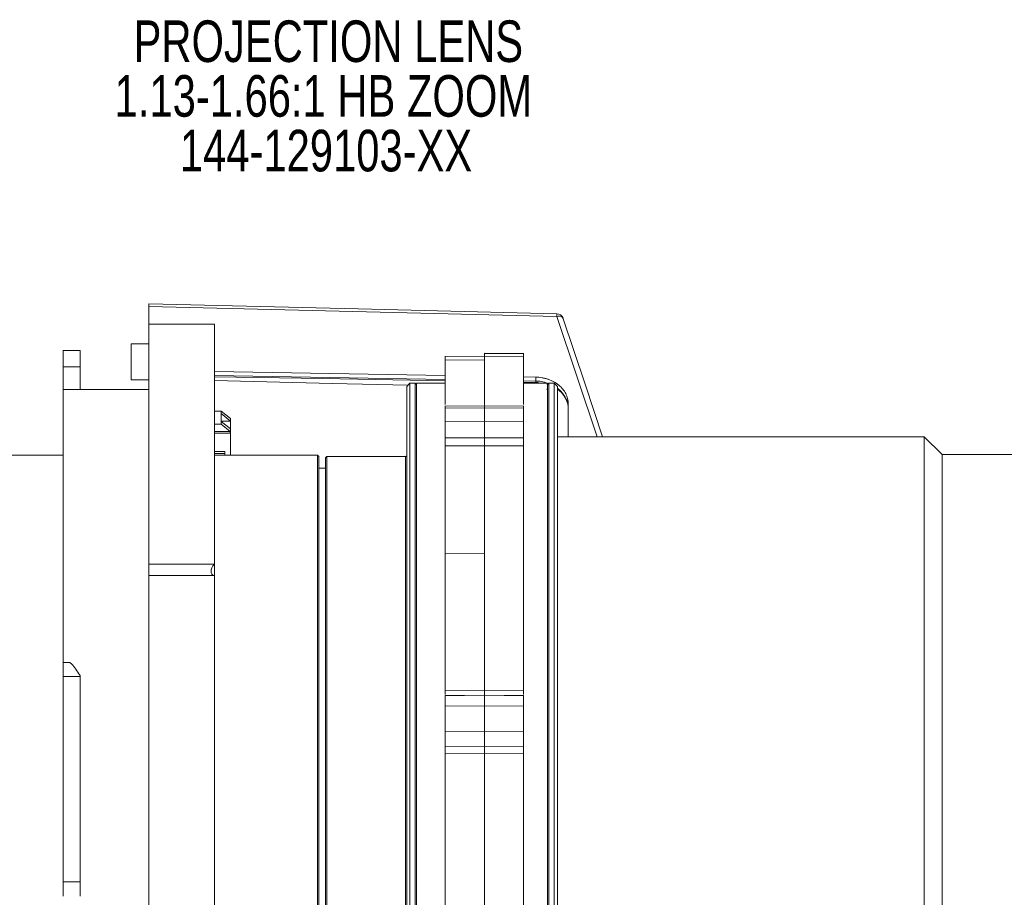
# Model space of a CAD drawing. Header units: millimetres. Extents: x 0 to 1118, y 0 to 864.
# Tile 64 of 78: x 848 to 923, y 455 to 522. Entities that reach past the tile are written whole.
import ezdxf

# ---------------------------------------------------------------- set-up
doc = ezdxf.new("R2010")
doc.units = ezdxf.units.MM
doc.styles.add('SLDTEXTSTYLE0', font='TXT', dxfattribs={"width": 0.75})

# ---------------------------------------------------------------- blocks, each defined once
blk = doc.blocks.new('SW_NOTE_65')
at = {"color": 0, "linetype": 'Continuous', "lineweight": 0, "char_height": 3.175, "attachment_point": 2, "style": 'SLDTEXTSTYLE0'}
for s, insert in [('PROJECTION LENS', (19.397, 4.093)), ('1.13-1.66:1 HB ZOOM', (19.019, -0.082)), ('144-129103-XX', (19.223, -4.257))]:
    blk.add_mtext(s, dxfattribs=dict(at, insert=insert))

msp = doc.modelspace()

# ---------------------------------------------------------------- linework, layer by layer
at = {"color": 7, "linetype": 'Continuous', "lineweight": 15}
for p, q in [((858.1316, 499.1443), (858.1316, 500.5003)), ((889.2715, 499.7391), (858.1316, 500.5003)), ((863.1316, 499.1443), (858.1316, 499.1443)), ((858.1316, 499.1443), (858.1316, 480.8257)), ((863.1316, 499.1443), (863.1316, 480.8257)), ((858.1316, 497.6322), (856.774, 497.6322)), ((852.8839, 497.1382), (851.5792, 497.1382)), ((883.7517, 496.7047), (880.7122, 496.6723)), ((886.7524, 496.6723), (883.7129, 496.7047)), ((886.7508, 496.8944), (883.7143, 496.9223)), ((886.7323, 496.8668), (883.7323, 496.8944)), ((883.7323, 496.8944), (883.7323, 496.7045)), ((886.7323, 496.8668), (886.7323, 496.7262)), ((883.7323, 496.414), (880.7323, 496.3878)), ((852.8816, 495.8858), (851.5816, 495.8858)), ((851.5816, 494.1443), (851.5816, 495.8858)), ((852.8816, 495.8858), (852.8816, 494.1443)), ((863.1316, 495.5266), (880.7323, 495.2222)), ((856.774, 494.8822), (858.1316, 494.8822)), ((878.0565, 494.6443), (877.8065, 494.3943)), ((877.8065, 428.8943), (877.8065, 494.3943)), ((878.4565, 494.6443), (878.0565, 494.6443)), ((878.0565, 428.6443), (878.0565, 494.6443)), ((878.5565, 494.5443), (878.4565, 494.6443)), ((878.4565, 428.6443), (878.4565, 494.6443)), ((880.7323, 494.6443), (878.5565, 494.6443)), ((878.5565, 428.6443), (878.5565, 494.6443)), ((886.7323, 495.1184), (887.6534, 495.1025)), ((886.7323, 494.7182), (887.6487, 494.7022)), ((888.5565, 494.6443), (886.7323, 494.6443)), ((887.6487, 494.7022), (887.649, 494.7013)), ((887.649, 494.7013), (888.1372, 494.6443)), ((887.6534, 495.1025), (887.6534, 494.8035)), ((888.4953, 494.5597), (888.5452, 494.5437)), ((888.6565, 494.6443), (888.5565, 494.5443)), ((888.5565, 428.6443), (888.5565, 494.6443)), ((889.0565, 494.6443), (888.6565, 494.6443)), ((888.6565, 428.6443), (888.6565, 494.6443)), ((889.3065, 494.3943), (889.0565, 494.6443)), ((889.0565, 428.6443), (889.0565, 494.6443)), ((889.3065, 428.8943), (889.3065, 494.3943)), ((858.1316, 494.1443), (851.5804, 494.1443)), ((889.3065, 494.1837), (889.6091, 493.9353)), ((883.7505, 492.9187), (880.711, 492.8824)), ((886.7535, 492.8824), (883.7141, 492.9187)), ((890.1316, 493.0793), (890.1316, 490.5443)), ((863.6566, 492.5136), (863.1316, 492.5136)), ((863.6566, 492.5136), (863.6566, 492.312)), ((863.6566, 492.5136), (864.3566, 491.9499)), ((863.6566, 491.7191), (863.6566, 492.312)), ((863.6566, 492.312), (864.3566, 491.7483)), ((883.7323, 492.7682), (880.7323, 492.7323)), ((880.7323, 492.7323), (880.7323, 491.7007)), ((883.7323, 492.7682), (883.7323, 491.7093)), ((886.7323, 492.7323), (883.7323, 492.7682)), ((886.7323, 492.7323), (886.7323, 491.7007)), ((863.1316, 491.5175), (863.6566, 491.5175)), ((864.3566, 491.7483), (863.6566, 491.7483)), ((863.6566, 491.7191), (863.6566, 491.5175)), ((864.3566, 491.1554), (863.6566, 491.7191)), ((864.3491, 490.9598), (863.6566, 491.5175)), ((864.3566, 491.9499), (864.3566, 491.7483)), ((864.3566, 491.7483), (864.3566, 491.1554)), ((883.7323, 491.7093), (880.7323, 491.7007)), ((886.7323, 491.7007), (883.7323, 491.7093)), ((864.3491, 490.9598), (863.1316, 490.9598)), ((863.1316, 490.8116), (864.3491, 490.8116)), ((864.3491, 490.9598), (864.3491, 490.8116)), ((864.3566, 490.8056), (864.3491, 490.8116)), ((864.3566, 491.1554), (864.3566, 490.8056)), ((864.3566, 490.8056), (864.3566, 489.1443)), ((880.7323, 490.456), (883.7323, 490.4635)), ((883.7323, 490.4635), (886.7323, 490.456)), ((917.3065, 490.5443), (889.3065, 490.5443)), ((918.6565, 489.1943), (917.3065, 490.5443)), ((917.3065, 432.7443), (917.3065, 490.5443)), ((851.5816, 489.1443), (808.9566, 489.1443)), ((863.1316, 489.4165), (863.9316, 489.4165)), ((863.1316, 489.2683), (863.9316, 489.2683)), ((871.0065, 489.1443), (863.1316, 489.1443)), ((863.9316, 489.4165), (863.9316, 489.2683)), ((863.9316, 489.2683), (863.9316, 489.1443)), ((871.1065, 489.0443), (871.0065, 489.1443)), ((871.0065, 434.1443), (871.0065, 489.1443)), ((883.7323, 489.8604), (880.7323, 489.8533)), ((883.7323, 489.8604), (883.7323, 481.6241)), ((886.7323, 489.8533), (883.7323, 489.8604)), ((930.1565, 489.1943), (918.6565, 489.1943)), ((918.6565, 434.0943), (918.6565, 489.1943)), ((871.1065, 434.2443), (871.1065, 489.0443)), ((871.7065, 489.0443), (871.6065, 488.9443)), ((871.6065, 434.3443), (871.6065, 488.9443)), ((877.7215, 489.0443), (871.7065, 489.0443)), ((871.7065, 434.2443), (871.7065, 489.0443)), ((877.7215, 434.2443), (877.7215, 489.0443)), ((871.6065, 488.1443), (871.1065, 488.1443)), ((883.7323, 481.6241), (880.7323, 481.6092)), ((883.7323, 481.6241), (883.7323, 471.1821)), ((858.1316, 480.8257), (863.1316, 480.8257)), ((863.1316, 480.8257), (863.1316, 479.9596)), ((863.1316, 479.9596), (858.1316, 479.9596)), ((863.1316, 479.9596), (863.1316, 424.1443)), ((852.0675, 473.3193), (851.5792, 473.3193)), ((851.5816, 472.2585), (852.8816, 472.2585)), ((852.8816, 472.32), (852.8816, 472.2585)), ((880.7323, 471.1519), (883.7323, 471.1821)), ((883.7323, 471.1821), (886.7323, 471.1519)), ((883.7514, 470.8092), (880.7119, 470.7781)), ((883.7323, 470.8171), (880.7323, 470.7866)), ((886.7526, 470.7781), (883.7131, 470.8092)), ((886.7323, 470.7866), (883.7323, 470.8171)), ((883.7323, 470.018), (880.7323, 469.9874)), ((880.7323, 469.9874), (880.7323, 468.0707)), ((883.7323, 470.018), (883.7323, 468.0505)), ((886.7323, 469.9874), (883.7323, 470.018)), ((886.7323, 469.9874), (886.7323, 468.0707)), ((880.7133, 469.0943), (880.7323, 469.0941)), ((886.7323, 469.0941), (886.7513, 469.0943)), ((883.7323, 468.0505), (880.7323, 468.0707)), ((886.7323, 468.0707), (883.7323, 468.0505)), ((880.7323, 466.9319), (883.7323, 466.9113)), ((883.7323, 466.9113), (886.7323, 466.9319)), ((883.7323, 466.3768), (880.7323, 466.3972)), ((886.7323, 466.3972), (883.7323, 466.3768)), ((883.7323, 466.3768), (883.7323, 444.1023)), ((851.5816, 456.583), (852.8816, 456.583))]:
    msp.add_line(p, q, dxfattribs=at)
at = {"color": 9, "linetype": 'Continuous', "lineweight": 15}
for p, q in [((892.3441, 490.5443), (889.2715, 499.7391)), ((883.7323, 496.414), (883.7323, 492.954)), ((863.1316, 495.2287), (880.7323, 494.9235)), ((886.7323, 494.8195), (887.6534, 494.8035)), ((886.7323, 494.7083), (887.8115, 494.6824)), ((887.6485, 494.7052), (887.6487, 494.7022)), ((888.511, 494.2141), (888.5565, 494.1212)), ((889.3065, 494.2603), (889.5763, 494.0365))]:
    msp.add_line(p, q, dxfattribs=at)
at = {"color": 7, "linetype": 'Continuous', "lineweight": 15, "flags": 128}
for points in [[(889.2751, 499.9375), (874.0994, 500.309), (858.1316, 500.6987)], [(892.7606, 490.5443), (891.42, 494.5561), (889.7287, 499.6173)], [(863.1316, 495.1306), (871.4046, 494.9865), (880.7323, 494.8232)], [(863.1316, 494.8392), (872.1153, 494.62), (877.891, 494.4788)]]:
    msp.add_lwpolyline(points, dxfattribs=at)
at = {"color": 7, "linetype": 'Continuous', "lineweight": 15}
msp.add_arc((889.2628, 499.4385), 0.5, 18.490232, 90, dxfattribs=at)
at = {"color": 9, "linetype": 'Continuous', "lineweight": 15}
for centre, radius, start, end in [((886.4731, 494.8029), 1.1802, 355.061732, 0.027597), ((889.7116, 494.0244), 0.1359, 174.887279, 219.680682)]:
    msp.add_arc(centre, radius, start, end, dxfattribs=at)
at = {"color": 7, "linetype": 'Continuous', "lineweight": 15}
msp.add_ellipse((863.5066, 480.5801), major_axis=(0.5413, 0.5413), ratio=0.5773503, start_param=1.6906987, end_param=3.5452891, dxfattribs=at)
for points, knots in [([(858.1316, 500.6968), (858.1316, 500.6896), (858.1316, 500.6748), (858.1316, 500.597), (858.1316, 500.5275), (858.1316, 500.5003)], [0, 0, 0, 0, 0.36117419, 0.75045087, 1, 1, 1, 1]), ([(889.7443, 499.5651), (889.74, 499.5981), (889.7258, 499.6307), (889.6746, 499.6875), (889.6374, 499.7114), (889.5463, 499.7443), (889.4927, 499.7532), (889.3818, 499.756), (889.3248, 499.75), (889.2715, 499.7391)], [0, 0, 0, 0, 0.25, 0.25, 0.5, 0.5, 0.75, 0.75, 1, 1, 1, 1]), ([(856.7755, 497.6219), (856.7755, 497.6252), (856.7755, 497.6589), (856.7755, 497.5216), (856.7755, 497.2169), (856.7755, 496.8906), (856.7755, 496.7274)], [0, 0, 0, 0, 0.03540719, 0.35693812, 0.67846906, 1, 1, 1, 1]), ([(851.5816, 495.8858), (851.5816, 495.9843), (851.5816, 496.1813), (851.5816, 496.4522), (851.5816, 496.6906), (851.5816, 496.8866), (851.5816, 497.0306), (851.5816, 497.1218), (851.5816, 497.1321), (851.5816, 497.1372)], [0, 0, 0, 0, 0.1435909, 0.2871817, 0.4307726, 0.5743635, 0.7179544, 0.8615452, 1, 1, 1, 1]), ([(852.8816, 497.1372), (852.8816, 497.1321), (852.8816, 497.1218), (852.8816, 497.0306), (852.8816, 496.8866), (852.8816, 496.6906), (852.8816, 496.4522), (852.8816, 496.1813), (852.8816, 495.9843), (852.8816, 495.8858)], [0, 0, 0, 0, 0.1384548, 0.2820456, 0.4256365, 0.5692274, 0.7128183, 0.8564091, 1, 1, 1, 1]), ([(856.7755, 496.7274), (856.7755, 496.5513), (856.7755, 496.1991), (856.7755, 495.6592), (856.7755, 495.2205), (856.7755, 494.9301), (856.7755, 494.9045), (856.7755, 494.8924)], [0, 0, 0, 0, 0.204504, 0.409008, 0.6135121, 0.8180161, 1, 1, 1, 1]), ([(880.7323, 496.6654), (880.7323, 496.6672), (880.7323, 496.6814), (880.7323, 496.5931), (880.7323, 496.4846), (880.7323, 496.3858), (880.7323, 496.3773)], [0, 0, 0, 0, 0.06606862, 0.512023, 0.95795902, 1, 1, 1, 1]), ([(883.7324, 496.6954), (883.7325, 496.6976), (883.7325, 496.7128), (883.7327, 496.6281), (883.7326, 496.4846), (883.7325, 496.4202)], [0, 0, 0, 0, 0.086374, 0.5898562, 1, 1, 1, 1]), ([(886.7323, 496.6654), (886.7323, 496.6672), (886.7323, 496.6815), (886.7323, 496.5927), (886.7323, 496.4875), (886.7323, 496.3927), (886.7323, 496.3878)], [0, 0, 0, 0, 0.0672449, 0.5211384, 0.9750133, 1, 1, 1, 1]), ([(880.7323, 496.3689), (880.7323, 496.3656), (880.7323, 496.3581), (880.7323, 496.0478), (880.7323, 495.5086), (880.7323, 494.7204), (880.7323, 493.8941), (880.7323, 493.2397), (880.7323, 493.0158)], [0, 0, 0, 0, 0.1551511, 0.3449148, 0.5287278, 0.7125408, 0.9016579, 1, 1, 1, 1]), ([(886.7323, 496.3689), (886.7323, 496.3656), (886.7323, 496.3581), (886.7323, 496.0478), (886.7323, 495.5086), (886.7323, 494.7204), (886.7323, 493.8941), (886.7323, 493.2397), (886.7323, 493.0158)], [0, 0, 0, 0, 0.1551511, 0.3449148, 0.5287278, 0.7125408, 0.9016579, 1, 1, 1, 1]), ([(887.6534, 495.1025), (887.8175, 495.0996), (887.9788, 495.084), (888.2165, 495.0423), (888.2951, 495.0253), (888.4508, 494.9851), (888.5282, 494.9617), (888.7533, 494.8834), (888.8956, 494.8203), (889.1647, 494.6724), (889.2921, 494.5868), (889.5205, 494.4005), (889.6229, 494.2992), (889.8037, 494.0801), (889.8807, 493.9634), (890.0042, 493.7231), (890.0516, 493.5979), (890.1155, 493.3404), (890.1316, 493.2104), (890.1316, 493.0793)], [0, 0, 0, 0, 0.125, 0.125, 0.1875, 0.1875, 0.25, 0.25, 0.375, 0.375, 0.5, 0.5, 0.625, 0.625, 0.75, 0.75, 0.875, 0.875, 1, 1, 1, 1]), ([(851.5816, 494.0906), (851.5816, 494.0975), (851.5816, 494.1165), (851.5816, 493.6597), (851.5816, 492.77), (851.5816, 491.4391), (851.5816, 489.7107), (851.5816, 487.6015), (851.5816, 485.1412), (851.5816, 482.3644), (851.5816, 479.3022), (851.5816, 476.2804), (851.5816, 474.2136), (851.5816, 473.3193)], [0, 0, 0, 0, 0.055625, 0.1523572, 0.2490893, 0.3458215, 0.4425537, 0.5392858, 0.636018, 0.7327502, 0.8294823, 0.9262145, 1, 1, 1, 1]), ([(889.6091, 493.9353), (889.7402, 493.7794), (890.0019, 493.4681), (890.0823, 493.1089), (890.1225, 492.9297)], [0, 0, 0, 0, 0.5008778, 1, 1, 1, 1]), ([(883.7326, 492.9016), (883.7325, 492.9046), (883.7325, 492.9129), (883.7324, 492.8243), (883.7323, 492.7682)], [0, 0, 0, 0, 0.3661565, 1, 1, 1, 1]), ([(880.7323, 492.8687), (880.7323, 492.8719), (880.7323, 492.8827), (880.7323, 492.8128), (880.7323, 492.7443), (880.7323, 492.7323)], [0, 0, 0, 0, 0.2603787, 0.8693794, 1, 1, 1, 1]), ([(886.7323, 492.8687), (886.7323, 492.8719), (886.7323, 492.8827), (886.7323, 492.8128), (886.7323, 492.7443), (886.7323, 492.7323)], [0, 0, 0, 0, 0.2603787, 0.8693794, 1, 1, 1, 1]), ([(880.7323, 491.7007), (880.7323, 491.6377), (880.7323, 491.5583), (880.7323, 491.37), (880.7323, 491.2645), (880.7323, 491.0944), (880.7323, 491.0367), (880.7323, 490.9197), (880.7323, 490.8598), (880.7323, 490.6821), (880.7323, 490.5658), (880.7323, 490.456)], [0, 0, 0, 0, 0.25, 0.25, 0.5, 0.5, 0.625, 0.625, 0.75, 0.75, 1, 1, 1, 1]), ([(883.7323, 491.7093), (883.7323, 491.6963), (883.7323, 491.6702), (883.7323, 491.6251), (883.7324, 491.5753), (883.7324, 491.5206), (883.7325, 491.4613), (883.7325, 491.3979), (883.7326, 491.3307), (883.7326, 491.2604), (883.7326, 491.1875), (883.7326, 491.1127), (883.7326, 491.0367), (883.7326, 490.9602), (883.7325, 490.8839), (883.7325, 490.8085), (883.7324, 490.7346), (883.7324, 490.6627), (883.7323, 490.5934), (883.7323, 490.5269), (883.7323, 490.4844), (883.7323, 490.4635)], [0, 0, 0, 0, 0.0501136, 0.1013018, 0.1534592, 0.2064658, 0.260188, 0.3144804, 0.3691876, 0.4241466, 0.4791903, 0.5341495, 0.588857, 0.6431499, 0.6968728, 0.74988, 0.802038, 0.8532267, 0.9033408, 0.9522901, 1, 1, 1, 1]), ([(886.7323, 491.7007), (886.7323, 491.6377), (886.7323, 491.5583), (886.7323, 491.37), (886.7323, 491.2645), (886.7323, 491.0944), (886.7323, 491.0367), (886.7323, 490.9197), (886.7323, 490.8598), (886.7323, 490.6821), (886.7323, 490.5658), (886.7323, 490.456)], [0, 0, 0, 0, 0.25, 0.25, 0.5, 0.5, 0.625, 0.625, 0.75, 0.75, 1, 1, 1, 1]), ([(880.7323, 489.8533), (880.7323, 489.9199), (880.7323, 490.0159), (880.7323, 490.235), (880.7323, 490.3516), (880.7323, 490.456)], [0, 0, 0, 0, 0.5, 0.5, 1, 1, 1, 1]), ([(883.7323, 490.4635), (883.7323, 490.4475), (883.7323, 490.4148), (883.7322, 490.3628), (883.7322, 490.3081), (883.7322, 490.2515), (883.7321, 490.194), (883.7321, 490.1369), (883.7321, 490.0812), (883.7322, 490.0281), (883.7322, 489.9787), (883.7322, 489.9339), (883.7323, 489.8939), (883.7323, 489.8715), (883.7323, 489.8604)], [0, 0, 0, 0, 0.0765317, 0.1558527, 0.2376298, 0.3214489, 0.4068232, 0.4932063, 0.5800119, 0.6666364, 0.752484, 0.8369903, 0.9196434, 1, 1, 1, 1]), ([(886.7323, 489.8533), (886.7323, 489.9199), (886.7323, 490.0159), (886.7323, 490.235), (886.7323, 490.3516), (886.7323, 490.456)], [0, 0, 0, 0, 0.5, 0.5, 1, 1, 1, 1]), ([(880.7323, 489.8533), (880.7323, 488.6855), (880.7323, 487.41), (880.7323, 484.7359), (880.7323, 483.2452), (880.7323, 481.6092)], [0, 0, 0, 0, 0.5, 0.5, 1, 1, 1, 1]), ([(886.7323, 489.8533), (886.7323, 488.6626), (886.7323, 487.35), (886.7323, 484.5721), (886.7323, 483.1072), (886.7323, 480.1112), (886.7323, 478.4799), (886.7323, 474.9794), (886.7323, 473.1101), (886.7323, 471.1519)], [0, 0, 0, 0, 0.25, 0.25, 0.5, 0.5, 0.75, 0.75, 1, 1, 1, 1]), ([(877.7677, 489.0661), (877.7621, 489.0615), (877.7485, 489.0505), (877.7315, 489.0466), (877.7215, 489.0443)], [0, 0, 0, 0, 0.41840376, 1, 1, 1, 1]), ([(880.7323, 481.6092), (880.7323, 479.9731), (880.7323, 478.2841), (880.7323, 474.8921), (880.7323, 473.0724), (880.7323, 471.1519)], [0, 0, 0, 0, 0.5, 0.5, 1, 1, 1, 1]), ([(858.1316, 479.9596), (858.1316, 479.9625), (858.1316, 479.9681), (858.1316, 479.9831), (858.1316, 480.0029), (858.1316, 480.0279), (858.1316, 480.0725), (858.1316, 480.1475), (858.1316, 480.2649), (858.1316, 480.3985), (858.1316, 480.5266), (858.1316, 480.6393), (858.1316, 480.7351), (858.1316, 480.7954), (858.1316, 480.8257)], [0, 0, 0, 0, 0.0504532, 0.1002702, 0.1498865, 0.1997425, 0.2502725, 0.3750529, 0.5000758, 0.6248563, 0.7498792, 0.8335392, 0.9162329, 1, 1, 1, 1]), ([(858.1316, 479.9596), (858.1316, 477.8634), (858.1316, 475.6542), (858.1316, 471.0907), (858.1316, 468.7366), (858.1316, 463.9702), (858.1316, 461.558), (858.1316, 456.7641), (858.1316, 454.3825), (858.1316, 452.0601)], [0, 0, 0, 0, 0.25, 0.25, 0.5, 0.5, 0.75, 0.75, 1, 1, 1, 1]), ([(851.5816, 472.2585), (851.5816, 472.3533), (851.5816, 472.5427), (851.5816, 472.7928), (851.5816, 473.0044), (851.5816, 473.1688), (851.5816, 473.2741), (851.5816, 473.3224), (851.5816, 473.3146), (851.5816, 473.3128)], [0, 0, 0, 0, 0.1584092, 0.3168183, 0.4752275, 0.6336367, 0.7920459, 0.950455, 1, 1, 1, 1]), ([(852.0675, 473.3152), (852.0703, 473.3165), (852.0893, 473.325), (852.1556, 473.2825), (852.3049, 473.1458), (852.5525, 472.8367), (852.7735, 472.4897), (852.8816, 472.32)], [0, 0, 0, 0, 0.0274766, 0.1841238, 0.3454202, 0.6799763, 1, 1, 1, 1]), ([(851.5816, 456.583), (851.5816, 456.7285), (851.5816, 457.0194), (851.5816, 457.4565), (851.5816, 457.894), (851.5816, 458.3321), (851.5816, 458.7706), (851.5816, 459.2095), (851.5816, 459.6489), (851.5816, 460.0888), (851.5816, 461.0421), (851.5816, 462.5105), (851.5816, 464.4898), (851.5816, 466.4607), (851.5816, 468.0261), (851.5816, 469.1915), (851.5816, 469.9648), (851.5816, 470.7338), (851.5816, 471.4991), (851.5816, 472.0053), (851.5816, 472.2585)], [0, 0, 0, 0, 0.0277971, 0.0555802, 0.0833535, 0.111121, 0.1388868, 0.1666551, 0.19443, 0.2222154, 0.2500156, 0.3750004, 0.5000017, 0.6249861, 0.7499878, 0.8000114, 0.8500005, 0.899979, 0.9499709, 1, 1, 1, 1]), ([(852.8816, 472.2585), (852.8816, 472.118), (852.8816, 471.8369), (852.8816, 471.4135), (852.8816, 470.9889), (852.8816, 470.5629), (852.8816, 470.1357), (852.8816, 469.7072), (852.8816, 469.2774), (852.8816, 468.8463), (852.8816, 467.9103), (852.8816, 466.4608), (852.8816, 464.49), (852.8816, 462.5105), (852.8816, 460.9247), (852.8816, 459.737), (852.8816, 458.9461), (852.8816, 458.1567), (852.8816, 457.3686), (852.8816, 456.8449), (852.8816, 456.583)], [0, 0, 0, 0, 0.0277969, 0.05558, 0.0833531, 0.1111206, 0.1388865, 0.1666548, 0.1944297, 0.2222153, 0.2500156, 0.375, 0.5000017, 0.6249864, 0.7499878, 0.8000116, 0.8500008, 0.8999794, 0.9499711, 1, 1, 1, 1]), ([(880.7323, 470.8668), (880.7323, 470.871), (880.7323, 470.8987), (880.7323, 470.996), (880.7323, 471.0999), (880.7323, 471.1519)], [0, 0, 0, 0, 0.0812985, 0.5395736, 1, 1, 1, 1]), ([(883.7323, 471.1821), (883.7323, 471.1662), (883.7323, 471.1339), (883.7322, 471.0871), (883.7322, 471.0417), (883.7322, 470.9987), (883.7321, 470.9589), (883.7321, 470.9232), (883.7321, 470.892), (883.7321, 470.866), (883.7322, 470.8454), (883.7322, 470.8303), (883.7322, 470.8207), (883.7323, 470.8159), (883.7323, 470.8167), (883.7323, 470.8171)], [0, 0, 0, 0, 0.0740882, 0.1501607, 0.2278754, 0.306839, 0.3866168, 0.4667464, 0.5467527, 0.626165, 0.704533, 0.7814412, 0.8565212, 0.9294589, 1, 1, 1, 1]), ([(886.7323, 470.8668), (886.7323, 470.871), (886.7323, 470.8987), (886.7323, 470.996), (886.7323, 471.0999), (886.7323, 471.1519)], [0, 0, 0, 0, 0.0812985, 0.5395736, 1, 1, 1, 1]), ([(880.7323, 470.7644), (880.7323, 470.7609), (880.7323, 470.7491), (880.7323, 470.6113), (880.7323, 470.3732), (880.7323, 470.1433), (880.7323, 470.0108), (880.7323, 469.9874)], [0, 0, 0, 0, 0.11933567, 0.3933086, 0.66727327, 0.9412389, 1, 1, 1, 1]), ([(883.7323, 470.8171), (883.7323, 470.8179), (883.7323, 470.8195), (883.7323, 470.815), (883.7324, 470.8053), (883.7324, 470.7895), (883.7325, 470.7674), (883.7326, 470.7389), (883.7326, 470.7041), (883.7326, 470.663), (883.7326, 470.616), (883.7326, 470.5634), (883.7326, 470.5057), (883.7326, 470.4436), (883.7325, 470.3777), (883.7324, 470.3088), (883.7324, 470.2378), (883.7323, 470.1652), (883.7323, 470.0921), (883.7323, 470.0425), (883.7323, 470.018)], [0, 0, 0, 0, 0.0503976, 0.1021719, 0.1552333, 0.2094735, 0.2647652, 0.3209629, 0.3779052, 0.4354162, 0.4933094, 0.5513901, 0.6094603, 0.667322, 0.7247813, 0.7816526, 0.8377617, 0.8929485, 0.9470697, 1, 1, 1, 1]), ([(886.7323, 470.7644), (886.7323, 470.7609), (886.7323, 470.7491), (886.7323, 470.6113), (886.7323, 470.3732), (886.7323, 470.1433), (886.7323, 470.0108), (886.7323, 469.9874)], [0, 0, 0, 0, 0.1193357, 0.3933086, 0.6672733, 0.9412389, 1, 1, 1, 1]), ([(880.7323, 468.0707), (880.7323, 467.9535), (880.7323, 467.835), (880.7323, 467.5995), (880.7323, 467.4869), (880.7323, 467.3313), (880.7323, 467.2826), (880.7323, 467.1914), (880.7323, 467.1485), (880.7323, 467.0331), (880.7323, 466.9729), (880.7323, 466.9319)], [0, 0, 0, 0, 0.25, 0.25, 0.5, 0.5, 0.625, 0.625, 0.75, 0.75, 1, 1, 1, 1]), ([(883.7323, 468.0505), (883.7323, 468.0271), (883.7323, 467.9798), (883.7323, 467.9073), (883.7324, 467.8331), (883.7324, 467.7578), (883.7325, 467.6821), (883.7325, 467.6065), (883.7326, 467.5318), (883.7326, 467.4588), (883.7326, 467.388), (883.7326, 467.3202), (883.7326, 467.2559), (883.7326, 467.1956), (883.7325, 467.1398), (883.7325, 467.0888), (883.7324, 467.0429), (883.7324, 467.0021), (883.7323, 466.9666), (883.7323, 466.936), (883.7323, 466.9195), (883.7323, 466.9113)], [0, 0, 0, 0, 0.0501136, 0.1013018, 0.1534592, 0.2064658, 0.260188, 0.3144804, 0.3691876, 0.4241466, 0.4791903, 0.5341495, 0.588857, 0.6431499, 0.6968728, 0.74988, 0.802038, 0.8532267, 0.9033408, 0.9522901, 1, 1, 1, 1]), ([(886.7323, 468.0707), (886.7323, 467.9535), (886.7323, 467.835), (886.7323, 467.5995), (886.7323, 467.4869), (886.7323, 467.3313), (886.7323, 467.2826), (886.7323, 467.1914), (886.7323, 467.1485), (886.7323, 467.0331), (886.7323, 466.9729), (886.7323, 466.9319)], [0, 0, 0, 0, 0.25, 0.25, 0.5, 0.5, 0.625, 0.625, 0.75, 0.75, 1, 1, 1, 1]), ([(880.7323, 466.3972), (880.7323, 466.5099), (880.7323, 466.6243), (880.7323, 466.8187), (880.7323, 466.8929), (880.7323, 466.9319)], [0, 0, 0, 0, 0.5, 0.5, 1, 1, 1, 1]), ([(883.7323, 466.9113), (883.7323, 466.9049), (883.7323, 466.8919), (883.7322, 466.8657), (883.7322, 466.8339), (883.7322, 466.7962), (883.7321, 466.7533), (883.7321, 466.7056), (883.7321, 466.654), (883.7322, 466.5997), (883.7322, 466.5437), (883.7322, 466.4872), (883.7323, 466.4314), (883.7323, 466.3948), (883.7323, 466.3768)], [0, 0, 0, 0, 0.0765317, 0.1558527, 0.2376298, 0.3214489, 0.4068232, 0.4932063, 0.5800119, 0.6666364, 0.752484, 0.8369903, 0.9196434, 1, 1, 1, 1]), ([(886.7323, 466.3972), (886.7323, 466.5099), (886.7323, 466.6243), (886.7323, 466.8187), (886.7323, 466.8929), (886.7323, 466.9319)], [0, 0, 0, 0, 0.5, 0.5, 1, 1, 1, 1]), ([(880.7323, 466.3972), (880.7323, 464.5052), (880.7323, 462.5678), (880.7323, 458.6813), (880.7323, 456.7328), (880.7323, 452.909), (880.7323, 451.0343), (880.7323, 447.436), (880.7323, 445.7127), (880.7323, 444.0953)], [0, 0, 0, 0, 0.25, 0.25, 0.5, 0.5, 0.75, 0.75, 1, 1, 1, 1]), ([(886.7323, 466.3972), (886.7323, 464.5052), (886.7323, 462.5678), (886.7323, 458.6813), (886.7323, 456.7328), (886.7323, 452.909), (886.7323, 451.0343), (886.7323, 447.436), (886.7323, 445.7127), (886.7323, 444.0953)], [0, 0, 0, 0, 0.25, 0.25, 0.5, 0.5, 0.75, 0.75, 1, 1, 1, 1]), ([(851.5816, 455.4869), (851.5816, 455.5014), (851.5816, 455.5304), (851.5816, 455.5791), (851.5816, 455.6316), (851.5816, 455.7067), (851.5816, 455.8096), (851.5816, 455.946), (851.5816, 456.0935), (851.5816, 456.2501), (851.5816, 456.4137), (851.5816, 456.5265), (851.5816, 456.583)], [0, 0, 0, 0, 0.06258408, 0.12498778, 0.18741669, 0.25007615, 0.37496272, 0.50005054, 0.62493711, 0.75002494, 0.8749622, 1, 1, 1, 1]), ([(852.8816, 456.583), (852.8816, 456.5547), (852.8816, 456.4981), (852.8816, 456.4145), (852.8816, 456.3321), (852.8816, 456.2242), (852.8816, 456.0935), (852.8816, 455.9462), (852.8816, 455.8096), (852.8816, 455.6865), (852.8816, 455.5763), (852.8816, 455.5167), (852.8816, 455.4869)], [0, 0, 0, 0, 0.0625841, 0.1249878, 0.1874167, 0.2500761, 0.3749627, 0.5000505, 0.6249371, 0.7500249, 0.8749622, 1, 1, 1, 1])]:
    msp.add_open_spline(points, degree=3, knots=knots, dxfattribs=at)
at = {"color": 9, "linetype": 'Continuous', "lineweight": 15}
for points, knots in [([(889.2715, 499.7391), (889.2723, 499.776), (889.2739, 499.8528), (889.2751, 499.9182), (889.2751, 499.9297), (889.2751, 499.9344)], [0, 0, 0, 0, 0.3552351, 0.7386066, 1, 1, 1, 1]), ([(887.6534, 494.8035), (887.7978, 494.7965), (888.1096, 494.7815), (888.4004, 494.6865), (888.5565, 494.6356)], [0, 0, 0, 0, 0.4632517, 1, 1, 1, 1]), ([(889.5763, 494.0365), (889.7313, 493.8368), (889.9638, 493.5372), (890.0931, 493.1585), (890.106, 493.007), (890.1097, 492.9641)], [0, 0, 0, 0, 0.5889443, 0.8836815, 1, 1, 1, 1])]:
    msp.add_open_spline(points, degree=3, knots=knots, dxfattribs=at)

# ---------------------------------------------------------------- block references
at = {"color": 7, "linetype": 'Continuous', "lineweight": 0}
msp.add_blockref('SW_NOTE_65', (852.4305, 518.2391), dxfattribs=at)

doc.saveas('drawing.dxf')
